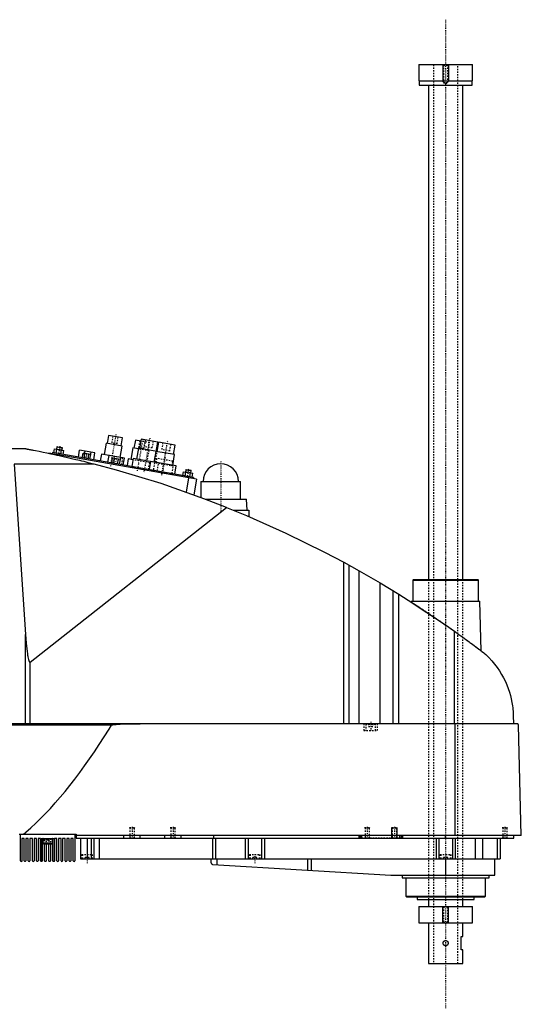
# Model space of a CAD drawing. Extents: x -181 to 706, y -1 to 1086.
# Tile 3 of 3: x 338 to 706, y 364 to 1086. Entities that reach past the tile are written whole.
import ezdxf

# ---------------------------------------------------------------- set-up
doc = ezdxf.new("R2010")
doc.units = 0
doc.linetypes.add('CENTER', pattern=[1.5, 0.45, -0.5, 0.05, -0.5])
doc.linetypes.add('DASHED', pattern=[2, 1, -1])
for name, color, linetype in [('AM_0', 7, 'CONTINUOUS'), ('AM_10', 7, 'CONTINUOUS'), ('AM_3', 7, 'DASHED'), ('AM_7', 7, 'CENTER')]:
    doc.layers.add(name, color=color, linetype=linetype)

msp = doc.modelspace()

# ---------------------------------------------------------------- linework, layer by layer
at = {"layer": 'AM_0', "color": 7, "linetype": 'CONTINUOUS'}
for p, q in [((630.25, 1053.5), (630.25, 1041.5)), ((630.25, 1053.5), (669.75, 1053.5)), ((669.75, 1041.5), (669.75, 1053.5)), ((630.25, 1041.5), (669.75, 1041.5)), ((630.5, 1041.5), (630.5, 1038.5)), ((669.5, 1038.5), (669.5, 1041.5)), ((630.5, 1038.5), (669.5, 1038.5)), ((637.5, 1038.5), (637.5, 675.5)), ((662.5, 675.5), (662.5, 1038.5)), ((402.65, 781.29), (401.61, 775.39)), ((412.99, 779.47), (402.65, 781.29)), ((400.87, 775.52), (399.39, 767.15)), ((412.69, 773.43), (400.87, 775.52)), ((411.95, 773.56), (412.99, 779.47)), ((422.35, 777.82), (421.3, 771.91)), ((426.28, 777.13), (422.35, 777.82)), ((426.55, 778.6), (425.33, 771.71)), ((438.86, 776.43), (426.55, 778.6)), ((437.64, 769.54), (438.86, 776.43)), ((439.35, 776.35), (438.13, 769.45)), ((451.66, 774.18), (439.35, 776.35)), ((450.44, 767.28), (451.66, 774.18)), ((340.94, 771.5), (213.33, 771.5)), ((358.96, 768.18), (358.91, 767.91)), ((467.29, 749.08), (358.96, 768.18)), ((361.6, 768.73), (361.42, 767.75)), ((465, 750.5), (361.6, 768.73)), ((362.56, 768.56), (363.05, 771.32)), ((363.05, 771.32), (369.87, 770.12)), ((364.27, 768.26), (364.75, 771.02)), ((364.85, 772.78), (364.54, 771.06)), ((364.87, 767.14), (364.78, 766.64)), ((365.14, 772.98), (364.85, 772.78)), ((364.85, 772.78), (368.79, 772.08)), ((365.14, 772.98), (368.58, 772.37)), ((366.52, 767.86), (366.35, 766.88)), ((367.68, 767.66), (368.17, 770.42)), ((368.48, 770.36), (368.79, 772.08)), ((368.79, 772.08), (368.58, 772.37)), ((369.39, 767.36), (369.87, 770.12)), ((380.6, 765.38), (381.49, 770.4)), ((392.71, 768.42), (381.49, 770.4)), ((383.37, 764.89), (383.98, 768.34)), ((389.67, 767.34), (383.98, 768.34)), ((384.79, 764.64), (385.4, 768.09)), ((385.14, 768.14), (385.42, 769.71)), ((387.64, 764.14), (388.24, 767.59)), ((389.06, 763.89), (389.95, 768.91)), ((389.06, 763.89), (389.67, 767.34)), ((391.83, 763.4), (392.71, 768.42)), ((397.42, 767.49), (396.56, 762.57)), ((403.13, 766.49), (397.42, 767.49)), ((402.27, 761.56), (403.15, 766.58)), ((414.38, 764.6), (403.15, 766.58)), ((411.23, 765.16), (412.69, 773.43)), ((420.57, 772.04), (419.09, 763.67)), ((424.5, 771.35), (420.57, 772.04)), ((424.59, 771.84), (423.2, 763.96)), ((438.14, 769.45), (424.59, 771.84)), ((437.39, 769.58), (436, 761.7)), ((451.18, 767.15), (437.39, 769.58)), ((449.79, 759.27), (451.18, 767.15)), ((392.03, 760.16), (333.43, 760.16)), ((333.43, 760.16), (341.83, 635.23)), ((405.04, 761.07), (405.65, 764.52)), ((411.33, 763.52), (405.65, 764.52)), ((406.46, 760.82), (407.07, 764.27)), ((406.81, 764.32), (407.08, 765.89)), ((409.3, 760.32), (409.91, 763.77)), ((410.72, 760.07), (411.33, 763.52)), ((410.73, 760.07), (411.61, 765.09)), ((413.49, 759.58), (414.38, 764.6)), ((417.12, 764.02), (416.25, 759.1)), ((420.57, 763.41), (417.12, 764.02)), ((420.74, 764.4), (419.7, 758.49)), ((436.01, 761.71), (420.74, 764.4)), ((433.54, 762.14), (432.5, 756.23)), ((452.25, 758.84), (433.54, 762.14)), ((451.21, 752.93), (452.25, 758.84)), ((457.1, 751.89), (457.59, 754.64)), ((457.59, 754.64), (464.41, 753.44)), ((458.81, 751.59), (459.3, 754.34)), ((459.39, 756.1), (459.08, 754.38)), ((459.68, 756.31), (459.39, 756.1)), ((459.39, 756.1), (463.33, 755.41)), ((459.68, 756.31), (463.12, 755.7)), ((462.22, 750.99), (462.71, 753.74)), ((463.02, 753.69), (463.33, 755.41)), ((463.33, 755.41), (463.12, 755.7)), ((463.93, 750.69), (464.41, 753.44)), ((461.38, 750.12), (459.53, 739.63)), ((460.08, 751.37), (459.9, 750.38)), ((465, 750.5), (464.83, 749.52)), ((467.29, 749.08), (465.26, 737.59)), ((470.5, 747.5), (470.5, 735.67)), ((470.5, 747.5), (499.5, 747.5)), ((499.5, 734.5), (499.5, 747.5)), ((473.65, 734.5), (504, 734.5)), ((504.5, 726.5), (504, 734.5)), ((345.22, 614.75), (489.33, 728.44)), ((494.16, 726.5), (505.65, 726.5)), ((505.65, 726.5), (505.65, 721.73)), ((575.22, 569.6), (575.22, 688.17)), ((575.22, 688.17), (586.56, 681.89)), ((579.22, 569.6), (579.22, 685.98)), ((586.56, 569.6), (586.56, 681.89)), ((586.56, 681.89), (601.96, 672.97)), ((601.96, 569.6), (601.96, 672.97)), ((601.96, 672.97), (615.65, 664.64)), ((626.33, 675.5), (625.83, 675)), ((625.83, 675), (625.83, 659.5)), ((625.83, 675), (674.17, 675)), ((626.33, 675.5), (673.67, 675.5)), ((674.17, 675), (673.67, 675.5)), ((674.17, 659.5), (674.17, 675)), ((611.52, 569.6), (611.52, 667.2)), ((615.65, 569.6), (615.65, 664.64)), ((624.83, 659.5), (624.81, 658.86)), ((624.83, 659.5), (675.17, 659.5)), ((676.04, 623.15), (675.17, 659.5)), ((656.53, 569.6), (656.53, 637.45)), ((341.83, 569.6), (341.83, 635.23)), ((345.22, 569.6), (345.22, 614.75)), ((699.63, 575.62), (699.77, 569.6)), ((702.45, 569.6), (132.05, 569.6)), ((404.88, 568.63), (188.61, 568.63)), ((657.01, 487.5), (657.01, 569.6)), ((705.5, 487.5), (703.45, 568.63)), ((337, 488.5), (379, 488.5)), ((338, 469), (338, 488.5)), ((340.8, 485.3), (339, 485.3)), ((339, 485.3), (339, 468.5)), ((340.8, 469), (340.8, 485.3)), ((343.8, 485.3), (342, 485.3)), ((342, 485.3), (342, 469)), ((343.8, 469), (343.8, 485.3)), ((346.8, 485.3), (345, 485.3)), ((345, 485.3), (345, 469)), ((346.8, 469), (346.8, 485.3)), ((349.8, 485.3), (348, 485.3)), ((348, 485.3), (348, 469)), ((349.8, 469), (349.8, 485.3)), ((352.8, 485.3), (351, 485.3)), ((351, 485.3), (351, 469)), ((352.8, 469), (352.8, 485.3)), ((353.25, 468.5), (353.25, 485.3)), ((353.25, 485.3), (362.75, 485.3)), ((354, 485.3), (354, 469)), ((354.5, 485.2), (354.5, 481.7)), ((354.5, 485.2), (361.5, 485.2)), ((361.5, 481.7), (361.5, 485.2)), ((361.8, 469), (361.8, 485.3)), ((362.75, 485.3), (362.75, 468.57)), ((364.8, 485.3), (363, 485.3)), ((363, 485.3), (363, 469)), ((364.8, 469), (364.8, 485.3)), ((367.8, 485.3), (366, 485.3)), ((366, 485.3), (366, 469)), ((367.8, 469), (367.8, 485.3)), ((370.8, 485.3), (369, 485.3)), ((369, 485.3), (369, 469)), ((370.8, 469), (370.8, 485.3)), ((373.8, 485.3), (372, 485.3)), ((372, 485.3), (372, 469)), ((373.8, 469), (373.8, 485.3)), ((376.8, 485.3), (375, 485.3)), ((375, 485.3), (375, 469)), ((376.8, 469), (376.8, 485.3)), ((378, 488.5), (378, 469)), ((379, 488.5), (379, 485.5)), ((705.5, 487.5), (379, 487.5)), ((379, 485.5), (700, 485.5)), ((382, 485.5), (382, 470.5)), ((387, 485.5), (387, 470.5)), ((390, 485.5), (390, 470.5)), ((392, 485.5), (392, 470.5)), ((395.84, 485.5), (395.84, 470.5)), ((414, 485.5), (414, 487.5)), ((426, 485.5), (426, 487.5)), ((444, 485.5), (444, 487.5)), ((456, 485.5), (456, 487.5)), ((478.85, 485.5), (478.85, 470.5)), ((480, 485.5), (480, 487.5)), ((481.18, 485.5), (481.18, 470.5)), ((503, 485.5), (503, 470.5)), ((505, 485.5), (505, 470.5)), ((515, 485.5), (515, 470.5)), ((517, 485.5), (517, 470.5)), ((586.5, 485.5), (586.5, 487.5)), ((587.5, 485.5), (587.5, 487.5)), ((588.5, 485.5), (588.5, 487.5)), ((616.5, 485.5), (616.5, 487.5)), ((617.5, 485.5), (617.5, 487.5)), ((618.5, 485.5), (618.5, 487.5)), ((643, 485.5), (643, 470.5)), ((645, 485.5), (645, 470.5)), ((650, 485.5), (650, 487.5)), ((655, 485.5), (655, 470.5)), ((657, 485.5), (657, 470.5)), ((671.56, 485.5), (671.56, 470.5)), ((677.09, 485.5), (677.09, 470.5)), ((687.69, 485.5), (687.69, 470.5)), ((690, 485.5), (690, 470.5)), ((700, 485.5), (700, 487.5)), ((354.5, 481.7), (354.9, 481.3)), ((354.5, 481.7), (361.5, 481.7)), ((354.9, 481.3), (361.1, 481.3)), ((355.8, 469), (355.8, 481.3)), ((357, 481.3), (357, 469)), ((358.8, 469), (358.8, 481.3)), ((360, 481.3), (360, 469)), ((361.1, 481.3), (361.5, 481.7)), ((382, 470.5), (690, 470.5)), ((477.8, 470.5), (477.8, 467.74)), ((482.14, 470.5), (482.14, 466.1)), ((548.68, 470.5), (548.68, 462.14)), ((551.33, 470.5), (551.33, 461.99)), ((650, 470.5), (650, 458.5)), ((686, 458.5), (686, 470.5)), ((339, 468.5), (338.5, 468.5)), ((341.5, 468.5), (341.3, 468.5)), ((344.5, 468.5), (344.3, 468.5)), ((347.5, 468.5), (347.3, 468.5)), ((350.5, 468.5), (350.3, 468.5)), ((353.5, 468.5), (353.3, 468.5)), ((356.5, 468.5), (356.3, 468.5)), ((359.5, 468.5), (359.3, 468.5)), ((362.5, 468.5), (362.3, 468.5)), ((365.5, 468.5), (365.3, 468.5)), ((368.5, 468.5), (368.3, 468.5)), ((371.5, 468.5), (371.3, 468.5)), ((374.5, 468.5), (374.3, 468.5)), ((377.5, 468.5), (377.3, 468.5)), ((479.14, 466.27), (609.7, 458.52)), ((610.3, 458.5), (686, 458.5)), ((618, 458.5), (618, 456.5)), ((618, 456.5), (682, 456.5)), ((620.83, 456.5), (620.83, 443)), ((679.17, 443), (679.17, 456.5)), ((682, 456.5), (682, 458.5)), ((620.83, 443), (621.33, 442.5)), ((620.83, 443), (679.17, 443)), ((621.33, 442.5), (678.67, 442.5)), ((629, 442.5), (629, 440.5)), ((671, 440.5), (671, 442.5)), ((678.67, 442.5), (679.17, 443)), ((629, 440.5), (671, 440.5)), ((630.25, 435.5), (630.25, 423.5)), ((630.25, 435.5), (669.75, 435.5)), ((637.5, 440.5), (637.5, 435.5)), ((662.5, 435.5), (662.5, 440.5)), ((669.75, 423.5), (669.75, 435.5)), ((630.25, 423.5), (669.75, 423.5)), ((637.5, 423.5), (637.5, 393.5)), ((662.5, 413.5), (662.5, 423.5)), ((661.5, 403.5), (661.5, 413.5)), ((661.5, 413.5), (662.5, 413.5)), ((662.5, 403.5), (661.5, 403.5)), ((662.5, 393.5), (662.5, 403.5)), ((637.5, 393.5), (662.5, 393.5))]:
    msp.add_line(p, q, dxfattribs=at)
for points in [[(392.03, 760.16, 0), (390.59, 760.53, 0), (387.67, 761.27, 0), (384.69, 762.01, 0), (383.19, 762.37, 0), (381.68, 762.74, 0), (378.64, 763.47, 0), (375.58, 764.19, 0), (372.52, 764.91, 0), (369.46, 765.6, 0), (366.41, 766.28, 0), (364.9, 766.62, 0), (363.39, 766.95, 0), (360.41, 767.59, 0), (357.47, 768.21, 0), (354.59, 768.81, 0), (351.78, 769.39, 0), (349.05, 769.93, 0), (347.64, 770.21, 0), (347.41, 770.26, 0), (346.93, 770.35, 0), (346.46, 770.44, 0), (346.22, 770.49, 0), (345.99, 770.53, 0), (345.52, 770.63, 0), (345.06, 770.71, 0), (344.6, 770.8, 0), (344.16, 770.89, 0), (343.73, 770.97, 0), (343.52, 771.01, 0), (343.31, 771.05, 0), (342.91, 771.13, 0), (342.53, 771.2, 0), (342.32, 771.24, 0), (342.26, 771.25, 0), (342.2, 771.26, 0), (342.17, 771.27, 0), (342.14, 771.27, 0), (342.08, 771.28, 0), (342.03, 771.29, 0), (341.97, 771.31, 0), (341.91, 771.32, 0), (341.86, 771.33, 0), (341.83, 771.33, 0), (341.8, 771.34, 0), (341.74, 771.35, 0), (341.69, 771.36, 0), (341.64, 771.37, 0), (341.58, 771.38, 0), (341.53, 771.39, 0), (341.51, 771.39, 0), (341.48, 771.4, 0), (341.44, 771.41, 0), (341.39, 771.41, 0), (341.37, 771.42, 0), (341.35, 771.42, 0), (341.3, 771.43, 0), (341.26, 771.44, 0), (341.24, 771.44, 0), (341.22, 771.45, 0), (341.19, 771.45, 0), (341.15, 771.46, 0), (341.12, 771.47, 0), (341.09, 771.47, 0), (341.06, 771.48, 0), (341.05, 771.48, 0), (341.04, 771.48, 0), (341.02, 771.48, 0), (341, 771.49, 0), (340.98, 771.49, 0), (340.96, 771.49, 0), (340.95, 771.5, 0), (340.95, 771.5, 0), (340.94, 771.5, 0), (340.94, 771.5, 0), (340.94, 771.5, 0), (340.94, 771.5, 0)], [(489.33, 728.44, 0), (473.4, 734.59, 0), (441.19, 745.86, 0), (408.52, 755.74, 0), (392.03, 760.16, 0)], [(489.33, 728.44, 0), (503.96, 722.45, 0), (532.87, 709.58, 0), (561.24, 695.59, 0), (575.22, 688.17, 0)], [(615.65, 664.64, 0), (622.58, 660.29, 0), (636.3, 651.36, 0), (649.84, 642.16, 0), (656.53, 637.45, 0)], [(656.53, 637.45, 0), (657.18, 637, 0), (658.46, 636.08, 0), (659.75, 635.16, 0), (660.38, 634.7, 0), (661.02, 634.24, 0), (662.29, 633.33, 0), (663.54, 632.42, 0), (664.79, 631.51, 0), (666.03, 630.6, 0), (667.25, 629.7, 0), (667.86, 629.26, 0), (668.47, 628.81, 0), (669.67, 627.92, 0), (670.86, 627.04, 0), (672.03, 626.16, 0), (673.19, 625.3, 0), (674.33, 624.44, 0), (674.89, 624.01, 0), (675.45, 623.59, 0), (676.56, 622.75, 0), (677.65, 621.93, 0), (678.19, 621.52, 0)], [(341.83, 635.23, 0), (342.32, 628.77, 0), (342.95, 622.66, 0), (343.13, 621.22, 0), (343.32, 619.92, 0), (343.42, 619.32, 0), (343.52, 618.75, 0), (343.71, 617.73, 0), (343.91, 616.86, 0), (344.11, 616.13, 0), (344.22, 615.77, 0), (344.26, 615.67, 0), (344.29, 615.59, 0), (344.31, 615.54, 0), (344.32, 615.5, 0), (344.36, 615.42, 0), (344.39, 615.34, 0), (344.42, 615.27, 0), (344.46, 615.2, 0), (344.49, 615.14, 0), (344.51, 615.11, 0), (344.52, 615.08, 0), (344.56, 615.02, 0), (344.59, 614.97, 0), (344.61, 614.94, 0), (344.63, 614.92, 0), (344.66, 614.88, 0), (344.69, 614.84, 0), (344.71, 614.82, 0), (344.73, 614.8, 0), (344.76, 614.77, 0), (344.78, 614.75, 0), (344.79, 614.75, 0), (344.79, 614.74, 0), (344.79, 614.74, 0), (344.8, 614.74, 0), (344.8, 614.74, 0), (344.81, 614.73, 0), (344.81, 614.73, 0), (344.82, 614.72, 0), (344.83, 614.72, 0), (344.83, 614.72, 0), (344.83, 614.72, 0), (344.84, 614.71, 0), (344.84, 614.71, 0), (344.85, 614.71, 0), (344.85, 614.7, 0), (344.86, 614.7, 0), (344.86, 614.7, 0), (344.87, 614.7, 0), (344.87, 614.7, 0), (344.88, 614.69, 0), (344.88, 614.69, 0), (344.89, 614.69, 0), (344.89, 614.69, 0), (344.9, 614.69, 0), (344.9, 614.68, 0), (344.9, 614.68, 0), (344.91, 614.68, 0), (344.91, 614.68, 0), (344.92, 614.68, 0), (344.92, 614.68, 0), (344.93, 614.68, 0), (344.93, 614.68, 0), (344.93, 614.67, 0), (344.94, 614.67, 0), (344.94, 614.67, 0), (344.95, 614.67, 0), (344.96, 614.67, 0), (344.96, 614.67, 0), (344.96, 614.67, 0), (344.97, 614.67, 0), (344.97, 614.67, 0), (344.98, 614.67, 0), (344.98, 614.67, 0), (344.99, 614.67, 0), (344.99, 614.67, 0), (345, 614.67, 0), (345, 614.67, 0), (345.01, 614.67, 0), (345.01, 614.67, 0), (345.02, 614.67, 0), (345.02, 614.67, 0), (345.03, 614.67, 0), (345.03, 614.67, 0), (345.03, 614.67, 0), (345.04, 614.67, 0), (345.05, 614.67, 0), (345.05, 614.67, 0), (345.06, 614.67, 0), (345.06, 614.67, 0), (345.07, 614.67, 0), (345.07, 614.67, 0), (345.07, 614.68, 0), (345.08, 614.68, 0), (345.08, 614.68, 0), (345.09, 614.68, 0), (345.1, 614.68, 0), (345.1, 614.68, 0), (345.1, 614.68, 0), (345.11, 614.69, 0), (345.11, 614.69, 0), (345.12, 614.69, 0), (345.12, 614.69, 0), (345.12, 614.69, 0), (345.13, 614.7, 0), (345.13, 614.7, 0), (345.14, 614.7, 0), (345.14, 614.7, 0), (345.15, 614.71, 0), (345.15, 614.71, 0), (345.16, 614.71, 0), (345.16, 614.71, 0), (345.17, 614.72, 0), (345.17, 614.72, 0), (345.17, 614.72, 0), (345.18, 614.73, 0), (345.19, 614.73, 0), (345.19, 614.73, 0), (345.2, 614.74, 0), (345.2, 614.74, 0), (345.2, 614.74, 0), (345.21, 614.75, 0), (345.21, 614.75, 0), (345.22, 614.75, 0)], [(678.19, 621.52, 0), (679.41, 620.42, 0), (681.74, 618.15, 0), (683.91, 615.81, 0), (684.94, 614.61, 0), (685.93, 613.4, 0), (687.8, 610.92, 0), (689.52, 608.41, 0), (691.09, 605.85, 0), (692.52, 603.27, 0), (693.8, 600.67, 0), (694.38, 599.37, 0), (694.93, 598.07, 0), (695.93, 595.48, 0), (696.8, 592.89, 0), (697.54, 590.32, 0), (698.16, 587.76, 0), (698.67, 585.21, 0), (698.88, 583.94, 0), (699.07, 582.67, 0), (699.26, 581.15, 0), (699.31, 580.72, 0), (699.35, 580.27, 0), (699.37, 580.05, 0), (699.39, 579.83, 0), (699.43, 579.37, 0), (699.47, 578.91, 0), (699.5, 578.44, 0), (699.53, 577.96, 0), (699.56, 577.47, 0), (699.58, 577.22, 0), (699.59, 576.97, 0), (699.61, 576.44, 0), (699.63, 575.9, 0), (699.63, 575.62, 0)], [(340.31, 488.5, 0), (342.11, 490.02, 0), (345.69, 493.19, 0), (349.28, 496.52, 0), (351.08, 498.24, 0), (352.87, 500.01, 0), (356.46, 503.66, 0), (360.05, 507.47, 0), (363.63, 511.44, 0), (367.22, 515.57, 0), (370.81, 519.86, 0), (372.6, 522.07, 0), (374.39, 524.31, 0), (377.98, 528.92, 0), (381.57, 533.7, 0), (385.15, 538.63, 0), (388.74, 543.72, 0), (392.33, 548.98, 0), (394.12, 551.66, 0), (395.91, 554.39, 0), (399.5, 559.96, 0), (403.09, 565.7, 0), (404.88, 568.63, 0)], [(404.88, 568.63, 0), (404.88, 568.63, 0), (404.88, 568.63, 0), (404.88, 568.63, 0), (404.88, 568.63, 0), (404.88, 568.63, 0), (404.88, 568.63, 0), (404.88, 568.63, 0), (404.88, 568.63, 0), (404.89, 568.64, 0), (404.89, 568.64, 0), (404.89, 568.64, 0), (404.89, 568.65, 0), (404.9, 568.65, 0), (404.9, 568.65, 0), (404.9, 568.66, 0), (404.91, 568.66, 0), (404.91, 568.66, 0), (404.91, 568.66, 0), (404.92, 568.66, 0), (404.92, 568.67, 0), (404.93, 568.67, 0), (404.93, 568.67, 0), (404.94, 568.68, 0), (404.94, 568.68, 0), (404.94, 568.68, 0), (404.94, 568.68, 0), (404.95, 568.68, 0), (404.95, 568.69, 0), (404.97, 568.69, 0), (405, 568.71, 0), (405.03, 568.72, 0), (405.06, 568.73, 0), (405.09, 568.74, 0), (405.12, 568.75, 0), (405.13, 568.75, 0), (405.15, 568.76, 0), (405.18, 568.76, 0), (405.21, 568.77, 0), (405.31, 568.8, 0), (405.41, 568.82, 0), (405.5, 568.83, 0), (405.7, 568.87, 0), (405.89, 568.9, 0), (406.58, 568.98, 0), (407.7, 569.09, 0), (408.26, 569.13, 0), (408.82, 569.17, 0), (409.97, 569.24, 0), (411.14, 569.3, 0), (415.33, 569.45, 0), (422.51, 569.59, 0), (425.92, 569.6, 0)], [(703.45, 568.63, 0), (703.45, 568.63, 0), (703.45, 568.63, 0), (703.45, 568.64, 0), (703.45, 568.64, 0), (703.45, 568.64, 0), (703.45, 568.65, 0), (703.45, 568.65, 0), (703.45, 568.66, 0), (703.45, 568.67, 0), (703.45, 568.67, 0), (703.45, 568.67, 0), (703.45, 568.68, 0), (703.45, 568.68, 0), (703.45, 568.69, 0), (703.45, 568.69, 0), (703.45, 568.7, 0), (703.44, 568.7, 0), (703.44, 568.71, 0), (703.44, 568.71, 0), (703.44, 568.71, 0), (703.44, 568.72, 0), (703.44, 568.72, 0), (703.44, 568.72, 0), (703.44, 568.73, 0), (703.44, 568.73, 0), (703.44, 568.74, 0), (703.44, 568.74, 0), (703.44, 568.74, 0), (703.44, 568.75, 0), (703.44, 568.75, 0), (703.44, 568.76, 0), (703.44, 568.76, 0), (703.44, 568.77, 0), (703.44, 568.77, 0), (703.43, 568.77, 0), (703.43, 568.78, 0), (703.43, 568.79, 0), (703.43, 568.82, 0), (703.42, 568.84, 0), (703.41, 568.87, 0), (703.41, 568.88, 0), (703.41, 568.89, 0), (703.4, 568.91, 0), (703.39, 568.93, 0), (703.39, 568.95, 0), (703.38, 568.97, 0), (703.37, 568.99, 0), (703.37, 569, 0), (703.36, 569.01, 0), (703.35, 569.03, 0), (703.35, 569.04, 0), (703.34, 569.05, 0), (703.34, 569.06, 0), (703.33, 569.08, 0), (703.32, 569.09, 0), (703.32, 569.1, 0), (703.31, 569.11, 0), (703.3, 569.12, 0), (703.3, 569.13, 0), (703.27, 569.18, 0), (703.21, 569.24, 0), (703.16, 569.3, 0), (703.1, 569.36, 0), (703.05, 569.4, 0), (703.02, 569.42, 0), (702.99, 569.44, 0), (702.93, 569.48, 0), (702.86, 569.51, 0), (702.8, 569.54, 0), (702.74, 569.56, 0), (702.67, 569.57, 0), (702.64, 569.58, 0), (702.61, 569.59, 0), (702.54, 569.6, 0), (702.48, 569.6, 0), (702.45, 569.6, 0)], [(353.3, 468.5, 0), (353.28, 468.5, 0), (353.26, 468.5, 0), (353.25, 468.5, 0), (353.25, 468.5, 0)], [(354, 469, 0), (354, 468.99, 0), (354, 468.98, 0), (354, 468.97, 0), (354, 468.96, 0), (354, 468.96, 0), (354, 468.95, 0), (354, 468.93, 0), (353.99, 468.92, 0), (353.99, 468.91, 0), (353.99, 468.9, 0), (353.99, 468.89, 0), (353.99, 468.89, 0), (353.98, 468.88, 0), (353.98, 468.86, 0), (353.98, 468.85, 0), (353.97, 468.84, 0), (353.97, 468.83, 0), (353.97, 468.83, 0), (353.97, 468.82, 0), (353.96, 468.81, 0), (353.96, 468.8, 0), (353.96, 468.8, 0), (353.95, 468.79, 0), (353.95, 468.78, 0), (353.95, 468.77, 0), (353.94, 468.77, 0), (353.94, 468.76, 0), (353.94, 468.76, 0), (353.93, 468.75, 0), (353.93, 468.74, 0), (353.92, 468.73, 0), (353.92, 468.72, 0), (353.91, 468.72, 0), (353.91, 468.72, 0), (353.91, 468.71, 0), (353.9, 468.7, 0), (353.9, 468.69, 0), (353.89, 468.69, 0), (353.88, 468.68, 0), (353.88, 468.68, 0), (353.88, 468.67, 0), (353.87, 468.67, 0), (353.87, 468.66, 0), (353.86, 468.66, 0), (353.86, 468.65, 0), (353.85, 468.64, 0), (353.85, 468.64, 0), (353.84, 468.64, 0), (353.84, 468.63, 0), (353.83, 468.63, 0), (353.81, 468.61, 0), (353.78, 468.59, 0), (353.76, 468.58, 0), (353.75, 468.57, 0), (353.71, 468.55, 0), (353.68, 468.53, 0), (353.65, 468.52, 0), (353.62, 468.51, 0), (353.59, 468.51, 0), (353.58, 468.51, 0), (353.56, 468.5, 0), (353.54, 468.5, 0), (353.51, 468.5, 0), (353.5, 468.5, 0)], [(356.3, 468.5, 0), (356.3, 468.5, 0), (356.29, 468.5, 0), (356.28, 468.5, 0), (356.28, 468.5, 0), (356.28, 468.5, 0), (356.27, 468.5, 0), (356.26, 468.5, 0), (356.26, 468.5, 0), (356.25, 468.5, 0), (356.24, 468.5, 0), (356.24, 468.5, 0), (356.23, 468.5, 0), (356.23, 468.51, 0), (356.22, 468.51, 0), (356.21, 468.51, 0), (356.21, 468.51, 0), (356.2, 468.51, 0), (356.2, 468.51, 0), (356.19, 468.51, 0), (356.19, 468.51, 0), (356.18, 468.51, 0), (356.17, 468.52, 0), (356.17, 468.52, 0), (356.16, 468.52, 0), (356.16, 468.52, 0), (356.15, 468.52, 0), (356.15, 468.52, 0), (356.14, 468.53, 0), (356.14, 468.53, 0), (356.13, 468.53, 0), (356.12, 468.53, 0), (356.12, 468.53, 0), (356.11, 468.54, 0), (356.11, 468.54, 0), (356.1, 468.54, 0), (356.1, 468.54, 0), (356.09, 468.55, 0), (356.08, 468.55, 0), (356.08, 468.55, 0), (356.07, 468.55, 0), (356.07, 468.56, 0), (356.06, 468.56, 0), (356.06, 468.56, 0), (356.05, 468.57, 0), (356.05, 468.57, 0), (356.04, 468.57, 0), (356.04, 468.58, 0), (356.03, 468.58, 0), (356.03, 468.58, 0), (356.02, 468.59, 0), (356.02, 468.59, 0), (356.01, 468.59, 0), (356, 468.6, 0), (356, 468.6, 0), (356, 468.6, 0), (355.99, 468.61, 0), (355.99, 468.61, 0), (355.98, 468.61, 0), (355.98, 468.62, 0), (355.97, 468.62, 0), (355.97, 468.63, 0), (355.97, 468.63, 0), (355.96, 468.63, 0), (355.95, 468.64, 0), (355.95, 468.64, 0), (355.95, 468.64, 0), (355.94, 468.65, 0), (355.94, 468.65, 0), (355.94, 468.66, 0), (355.94, 468.66, 0), (355.93, 468.66, 0), (355.93, 468.67, 0), (355.92, 468.67, 0), (355.92, 468.68, 0), (355.91, 468.68, 0), (355.91, 468.69, 0), (355.91, 468.69, 0), (355.9, 468.7, 0), (355.9, 468.7, 0), (355.89, 468.71, 0), (355.89, 468.71, 0), (355.89, 468.72, 0), (355.88, 468.72, 0), (355.88, 468.73, 0), (355.88, 468.73, 0), (355.87, 468.74, 0), (355.87, 468.74, 0), (355.87, 468.75, 0), (355.86, 468.76, 0), (355.86, 468.76, 0), (355.86, 468.76, 0), (355.86, 468.77, 0), (355.85, 468.78, 0), (355.85, 468.78, 0), (355.85, 468.79, 0), (355.84, 468.8, 0), (355.84, 468.8, 0), (355.84, 468.81, 0), (355.84, 468.81, 0), (355.83, 468.82, 0), (355.83, 468.83, 0), (355.83, 468.83, 0), (355.83, 468.84, 0), (355.82, 468.84, 0), (355.82, 468.85, 0), (355.82, 468.86, 0), (355.82, 468.86, 0), (355.82, 468.87, 0), (355.82, 468.87, 0), (355.82, 468.88, 0), (355.81, 468.88, 0), (355.81, 468.89, 0), (355.81, 468.89, 0), (355.81, 468.9, 0), (355.81, 468.91, 0), (355.81, 468.91, 0), (355.81, 468.92, 0), (355.8, 468.93, 0), (355.8, 468.93, 0), (355.8, 468.94, 0), (355.8, 468.94, 0), (355.8, 468.95, 0), (355.8, 468.96, 0), (355.8, 468.97, 0), (355.8, 468.97, 0), (355.8, 468.98, 0), (355.8, 468.98, 0), (355.8, 468.99, 0), (355.8, 469, 0), (355.8, 469, 0)], [(357, 469, 0), (357, 469, 0), (357, 468.99, 0), (357, 468.98, 0), (357, 468.98, 0), (357, 468.97, 0), (357, 468.97, 0), (357, 468.96, 0), (357, 468.95, 0), (357, 468.95, 0), (357, 468.94, 0), (357, 468.93, 0), (357, 468.93, 0), (356.99, 468.92, 0), (356.99, 468.92, 0), (356.99, 468.91, 0), (356.99, 468.9, 0), (356.99, 468.89, 0), (356.99, 468.89, 0), (356.99, 468.89, 0), (356.99, 468.88, 0), (356.98, 468.87, 0), (356.98, 468.87, 0), (356.98, 468.87, 0), (356.98, 468.86, 0), (356.98, 468.85, 0), (356.98, 468.85, 0), (356.98, 468.84, 0), (356.97, 468.84, 0), (356.97, 468.83, 0), (356.97, 468.82, 0), (356.96, 468.82, 0), (356.96, 468.81, 0), (356.96, 468.81, 0), (356.96, 468.8, 0), (356.96, 468.8, 0), (356.95, 468.79, 0), (356.95, 468.78, 0), (356.95, 468.77, 0), (356.94, 468.77, 0), (356.94, 468.76, 0), (356.94, 468.76, 0), (356.94, 468.75, 0), (356.93, 468.75, 0), (356.93, 468.74, 0), (356.92, 468.74, 0), (356.92, 468.73, 0), (356.92, 468.73, 0), (356.92, 468.72, 0), (356.91, 468.72, 0), (356.91, 468.71, 0), (356.9, 468.71, 0), (356.9, 468.7, 0), (356.89, 468.69, 0), (356.89, 468.69, 0), (356.89, 468.69, 0), (356.89, 468.68, 0), (356.88, 468.68, 0), (356.88, 468.67, 0), (356.87, 468.67, 0), (356.87, 468.66, 0), (356.86, 468.66, 0), (356.86, 468.66, 0), (356.86, 468.65, 0), (356.85, 468.65, 0), (356.85, 468.64, 0), (356.85, 468.64, 0), (356.84, 468.64, 0), (356.84, 468.63, 0), (356.83, 468.63, 0), (356.83, 468.63, 0), (356.83, 468.62, 0), (356.82, 468.62, 0), (356.82, 468.61, 0), (356.81, 468.61, 0), (356.8, 468.6, 0), (356.8, 468.6, 0), (356.8, 468.6, 0), (356.79, 468.59, 0), (356.79, 468.59, 0), (356.78, 468.59, 0), (356.77, 468.58, 0), (356.77, 468.58, 0), (356.77, 468.58, 0), (356.76, 468.57, 0), (356.76, 468.57, 0), (356.75, 468.57, 0), (356.74, 468.56, 0), (356.74, 468.56, 0), (356.73, 468.56, 0), (356.73, 468.55, 0), (356.72, 468.55, 0), (356.72, 468.55, 0), (356.71, 468.55, 0), (356.7, 468.54, 0), (356.7, 468.54, 0), (356.69, 468.54, 0), (356.69, 468.54, 0), (356.68, 468.53, 0), (356.68, 468.53, 0), (356.67, 468.53, 0), (356.66, 468.53, 0), (356.66, 468.53, 0), (356.65, 468.52, 0), (356.65, 468.52, 0), (356.64, 468.52, 0), (356.64, 468.52, 0), (356.63, 468.52, 0), (356.63, 468.52, 0), (356.62, 468.51, 0), (356.61, 468.51, 0), (356.61, 468.51, 0), (356.6, 468.51, 0), (356.6, 468.51, 0), (356.59, 468.51, 0), (356.59, 468.51, 0), (356.58, 468.51, 0), (356.57, 468.51, 0), (356.57, 468.5, 0), (356.56, 468.5, 0), (356.56, 468.5, 0), (356.55, 468.5, 0), (356.54, 468.5, 0), (356.54, 468.5, 0), (356.53, 468.5, 0), (356.52, 468.5, 0), (356.52, 468.5, 0), (356.52, 468.5, 0), (356.51, 468.5, 0), (356.5, 468.5, 0), (356.5, 468.5, 0)], [(359.3, 468.5, 0), (359.3, 468.5, 0), (359.29, 468.5, 0), (359.28, 468.5, 0), (359.28, 468.5, 0), (359.28, 468.5, 0), (359.27, 468.5, 0), (359.26, 468.5, 0), (359.26, 468.5, 0), (359.25, 468.5, 0), (359.24, 468.5, 0), (359.24, 468.5, 0), (359.23, 468.5, 0), (359.23, 468.51, 0), (359.22, 468.51, 0), (359.21, 468.51, 0), (359.21, 468.51, 0), (359.2, 468.51, 0), (359.2, 468.51, 0), (359.19, 468.51, 0), (359.18, 468.51, 0), (359.18, 468.52, 0), (359.17, 468.52, 0), (359.17, 468.52, 0), (359.16, 468.52, 0), (359.16, 468.52, 0), (359.15, 468.52, 0), (359.15, 468.52, 0), (359.14, 468.53, 0), (359.14, 468.53, 0), (359.13, 468.53, 0), (359.12, 468.53, 0), (359.12, 468.54, 0), (359.11, 468.54, 0), (359.11, 468.54, 0), (359.1, 468.54, 0), (359.09, 468.54, 0), (359.09, 468.55, 0), (359.08, 468.55, 0), (359.08, 468.55, 0), (359.07, 468.56, 0), (359.07, 468.56, 0), (359.06, 468.56, 0), (359.06, 468.56, 0), (359.05, 468.57, 0), (359.04, 468.57, 0), (359.04, 468.57, 0), (359.03, 468.58, 0), (359.03, 468.58, 0), (359.02, 468.58, 0), (359.02, 468.59, 0), (359.01, 468.59, 0), (359.01, 468.6, 0), (359, 468.6, 0), (359, 468.6, 0), (358.99, 468.6, 0), (358.99, 468.61, 0), (358.98, 468.61, 0), (358.98, 468.62, 0), (358.97, 468.62, 0), (358.97, 468.63, 0), (358.96, 468.63, 0), (358.96, 468.63, 0), (358.96, 468.64, 0), (358.95, 468.64, 0), (358.95, 468.64, 0), (358.95, 468.65, 0), (358.94, 468.65, 0), (358.94, 468.66, 0), (358.93, 468.66, 0), (358.93, 468.66, 0), (358.93, 468.67, 0), (358.92, 468.67, 0), (358.92, 468.68, 0), (358.91, 468.68, 0), (358.91, 468.69, 0), (358.91, 468.69, 0), (358.9, 468.69, 0), (358.9, 468.7, 0), (358.9, 468.71, 0), (358.89, 468.71, 0), (358.89, 468.72, 0), (358.88, 468.72, 0), (358.88, 468.73, 0), (358.88, 468.73, 0), (358.87, 468.74, 0), (358.87, 468.74, 0), (358.87, 468.75, 0), (358.86, 468.76, 0), (358.86, 468.76, 0), (358.86, 468.77, 0), (358.86, 468.77, 0), (358.85, 468.78, 0), (358.85, 468.78, 0), (358.85, 468.79, 0), (358.84, 468.8, 0), (358.84, 468.8, 0), (358.84, 468.81, 0), (358.84, 468.81, 0), (358.83, 468.82, 0), (358.83, 468.82, 0), (358.83, 468.83, 0), (358.83, 468.84, 0), (358.82, 468.84, 0), (358.82, 468.85, 0), (358.82, 468.85, 0), (358.82, 468.86, 0), (358.82, 468.87, 0), (358.82, 468.87, 0), (358.82, 468.87, 0), (358.81, 468.88, 0), (358.81, 468.89, 0), (358.81, 468.89, 0), (358.81, 468.9, 0), (358.81, 468.9, 0), (358.81, 468.91, 0), (358.81, 468.92, 0), (358.81, 468.92, 0), (358.8, 468.93, 0), (358.8, 468.94, 0), (358.8, 468.94, 0), (358.8, 468.95, 0), (358.8, 468.95, 0), (358.8, 468.96, 0), (358.8, 468.97, 0), (358.8, 468.98, 0), (358.8, 468.98, 0), (358.8, 468.98, 0), (358.8, 468.99, 0), (358.8, 469, 0), (358.8, 469, 0)], [(360, 469, 0), (360, 469, 0), (360, 468.99, 0), (360, 468.98, 0), (360, 468.98, 0), (360, 468.97, 0), (360, 468.97, 0), (360, 468.96, 0), (360, 468.95, 0), (360, 468.95, 0), (360, 468.94, 0), (360, 468.93, 0), (360, 468.93, 0), (359.99, 468.92, 0), (359.99, 468.92, 0), (359.99, 468.91, 0), (359.99, 468.9, 0), (359.99, 468.89, 0), (359.99, 468.89, 0), (359.99, 468.89, 0), (359.99, 468.88, 0), (359.98, 468.87, 0), (359.98, 468.87, 0), (359.98, 468.86, 0), (359.98, 468.86, 0), (359.98, 468.85, 0), (359.98, 468.85, 0), (359.97, 468.84, 0), (359.97, 468.84, 0), (359.97, 468.83, 0), (359.97, 468.82, 0), (359.96, 468.81, 0), (359.96, 468.81, 0), (359.96, 468.8, 0), (359.96, 468.8, 0), (359.96, 468.79, 0), (359.95, 468.79, 0), (359.95, 468.78, 0), (359.95, 468.77, 0), (359.94, 468.77, 0), (359.94, 468.76, 0), (359.94, 468.76, 0), (359.93, 468.75, 0), (359.93, 468.75, 0), (359.93, 468.74, 0), (359.92, 468.73, 0), (359.92, 468.73, 0), (359.92, 468.72, 0), (359.92, 468.72, 0), (359.91, 468.72, 0), (359.91, 468.71, 0), (359.9, 468.7, 0), (359.9, 468.7, 0), (359.89, 468.69, 0), (359.89, 468.69, 0), (359.89, 468.69, 0), (359.88, 468.68, 0), (359.88, 468.68, 0), (359.88, 468.67, 0), (359.87, 468.66, 0), (359.87, 468.66, 0), (359.86, 468.66, 0), (359.86, 468.65, 0), (359.86, 468.65, 0), (359.85, 468.64, 0), (359.85, 468.64, 0), (359.85, 468.64, 0), (359.84, 468.63, 0), (359.84, 468.63, 0), (359.83, 468.63, 0), (359.83, 468.63, 0), (359.83, 468.62, 0), (359.82, 468.62, 0), (359.81, 468.61, 0), (359.81, 468.61, 0), (359.8, 468.6, 0), (359.8, 468.6, 0), (359.8, 468.6, 0), (359.79, 468.59, 0), (359.79, 468.59, 0), (359.78, 468.59, 0), (359.77, 468.58, 0), (359.77, 468.58, 0), (359.77, 468.58, 0), (359.76, 468.57, 0), (359.76, 468.57, 0), (359.75, 468.57, 0), (359.74, 468.56, 0), (359.74, 468.56, 0), (359.73, 468.56, 0), (359.73, 468.55, 0), (359.72, 468.55, 0), (359.72, 468.55, 0), (359.71, 468.55, 0), (359.7, 468.54, 0), (359.7, 468.54, 0), (359.69, 468.54, 0), (359.69, 468.54, 0), (359.68, 468.54, 0), (359.68, 468.53, 0), (359.67, 468.53, 0), (359.66, 468.53, 0), (359.66, 468.53, 0), (359.65, 468.52, 0), (359.65, 468.52, 0), (359.64, 468.52, 0), (359.64, 468.52, 0), (359.63, 468.52, 0), (359.63, 468.52, 0), (359.62, 468.52, 0), (359.62, 468.51, 0), (359.61, 468.51, 0), (359.6, 468.51, 0), (359.6, 468.51, 0), (359.59, 468.51, 0), (359.59, 468.51, 0), (359.58, 468.51, 0), (359.57, 468.51, 0), (359.57, 468.5, 0), (359.56, 468.5, 0), (359.56, 468.5, 0), (359.55, 468.5, 0), (359.55, 468.5, 0), (359.54, 468.5, 0), (359.53, 468.5, 0), (359.52, 468.5, 0), (359.52, 468.5, 0), (359.52, 468.5, 0), (359.51, 468.5, 0), (359.5, 468.5, 0), (359.5, 468.5, 0)], [(362.3, 468.5, 0), (362.29, 468.5, 0), (362.26, 468.5, 0), (362.23, 468.51, 0), (362.21, 468.51, 0), (362.19, 468.51, 0), (362.16, 468.52, 0), (362.13, 468.53, 0), (362.1, 468.54, 0), (362.06, 468.56, 0), (362.03, 468.58, 0), (362.01, 468.59, 0), (362.01, 468.59, 0), (362.01, 468.6, 0), (362, 468.6, 0), (362, 468.6, 0), (361.99, 468.6, 0), (361.99, 468.61, 0), (361.98, 468.61, 0), (361.98, 468.62, 0), (361.97, 468.62, 0), (361.97, 468.63, 0), (361.96, 468.63, 0), (361.96, 468.63, 0), (361.95, 468.64, 0), (361.95, 468.64, 0), (361.94, 468.65, 0), (361.94, 468.65, 0), (361.93, 468.66, 0), (361.93, 468.66, 0), (361.93, 468.67, 0), (361.92, 468.67, 0), (361.92, 468.68, 0), (361.91, 468.68, 0), (361.91, 468.69, 0), (361.9, 468.7, 0), (361.9, 468.7, 0), (361.9, 468.7, 0), (361.89, 468.71, 0), (361.89, 468.72, 0), (361.88, 468.72, 0), (361.88, 468.73, 0), (361.87, 468.74, 0), (361.87, 468.74, 0), (361.87, 468.75, 0), (361.86, 468.75, 0), (361.86, 468.76, 0), (361.86, 468.77, 0), (361.85, 468.78, 0), (361.85, 468.79, 0), (361.85, 468.79, 0), (361.84, 468.8, 0), (361.84, 468.8, 0), (361.84, 468.81, 0), (361.83, 468.82, 0), (361.83, 468.82, 0), (361.83, 468.83, 0), (361.83, 468.84, 0), (361.82, 468.85, 0), (361.82, 468.85, 0), (361.82, 468.86, 0), (361.82, 468.87, 0), (361.81, 468.88, 0), (361.81, 468.89, 0), (361.81, 468.9, 0), (361.81, 468.91, 0), (361.81, 468.91, 0), (361.81, 468.92, 0), (361.8, 468.93, 0), (361.8, 468.94, 0), (361.8, 468.95, 0), (361.8, 468.96, 0), (361.8, 468.97, 0), (361.8, 468.97, 0), (361.8, 468.98, 0), (361.8, 468.99, 0), (361.8, 469, 0)], [(362.75, 468.57, 0), (362.75, 468.57, 0), (362.75, 468.57, 0), (362.75, 468.56, 0), (362.74, 468.56, 0), (362.74, 468.56, 0), (362.74, 468.56, 0), (362.73, 468.55, 0), (362.72, 468.55, 0), (362.71, 468.55, 0), (362.7, 468.54, 0), (362.69, 468.54, 0), (362.68, 468.53, 0), (362.67, 468.53, 0), (362.65, 468.52, 0), (362.63, 468.52, 0), (362.61, 468.51, 0), (362.59, 468.51, 0), (362.58, 468.51, 0), (362.56, 468.5, 0), (362.54, 468.5, 0), (362.51, 468.5, 0), (362.5, 468.5, 0)], [(477.8, 467.74, 0), (477.8, 467.74, 0), (477.8, 467.73, 0), (477.8, 467.73, 0), (477.8, 467.73, 0), (477.8, 467.73, 0), (477.8, 467.72, 0), (477.8, 467.72, 0), (477.81, 467.71, 0), (477.81, 467.7, 0), (477.81, 467.69, 0), (477.81, 467.69, 0), (477.81, 467.68, 0), (477.82, 467.67, 0), (477.82, 467.66, 0), (477.82, 467.65, 0), (477.83, 467.64, 0), (477.83, 467.62, 0), (477.83, 467.62, 0), (477.83, 467.61, 0), (477.84, 467.6, 0), (477.84, 467.58, 0), (477.84, 467.58, 0), (477.86, 467.53, 0), (477.89, 467.44, 0), (477.93, 467.34, 0), (477.98, 467.24, 0), (478.04, 467.14, 0), (478.11, 467.04, 0), (478.14, 466.99, 0), (478.18, 466.94, 0), (478.26, 466.84, 0), (478.35, 466.75, 0), (478.45, 466.66, 0), (478.56, 466.57, 0), (478.67, 466.49, 0), (478.73, 466.46, 0), (478.8, 466.42, 0), (478.93, 466.36, 0), (479.07, 466.3, 0), (479.14, 466.27, 0)], [(651.82, 408.5, 0), (651.82, 408.45, 0), (651.81, 408.34, 0), (651.8, 408.23, 0), (651.79, 408.18, 0), (651.78, 408.12, 0), (651.76, 408.01, 0), (651.73, 407.9, 0), (651.69, 407.8, 0), (651.65, 407.69, 0), (651.61, 407.59, 0), (651.58, 407.54, 0), (651.56, 407.49, 0), (651.5, 407.4, 0), (651.44, 407.31, 0), (651.37, 407.22, 0), (651.3, 407.14, 0), (651.23, 407.07, 0), (651.19, 407.03, 0), (651.15, 406.99, 0), (651.07, 406.92, 0), (650.98, 406.86, 0), (650.93, 406.83, 0), (650.88, 406.8, 0), (650.79, 406.74, 0), (650.69, 406.7, 0), (650.64, 406.67, 0), (650.59, 406.65, 0), (650.48, 406.62, 0), (650.37, 406.59, 0), (650.27, 406.57, 0), (650.16, 406.56, 0), (650.05, 406.55, 0), (650, 406.55, 0), (649.95, 406.55, 0), (649.84, 406.56, 0), (649.73, 406.57, 0), (649.63, 406.59, 0), (649.52, 406.62, 0), (649.41, 406.65, 0), (649.36, 406.67, 0), (649.31, 406.7, 0), (649.21, 406.74, 0), (649.11, 406.8, 0), (649.02, 406.86, 0), (648.93, 406.92, 0), (648.85, 406.99, 0), (648.81, 407.03, 0), (648.77, 407.07, 0), (648.7, 407.14, 0), (648.63, 407.22, 0), (648.56, 407.31, 0), (648.5, 407.4, 0), (648.44, 407.49, 0), (648.42, 407.54, 0), (648.39, 407.59, 0), (648.35, 407.69, 0), (648.3, 407.8, 0), (648.27, 407.91, 0), (648.24, 408.01, 0), (648.22, 408.12, 0), (648.21, 408.18, 0), (648.2, 408.23, 0), (648.19, 408.34, 0), (648.18, 408.45, 0), (648.18, 408.5, 0), (648.18, 408.55, 0), (648.19, 408.66, 0), (648.2, 408.77, 0), (648.21, 408.82, 0), (648.22, 408.88, 0), (648.24, 408.99, 0), (648.27, 409.09, 0), (648.3, 409.2, 0), (648.35, 409.31, 0), (648.39, 409.41, 0), (648.42, 409.46, 0), (648.44, 409.51, 0), (648.5, 409.6, 0), (648.56, 409.69, 0), (648.63, 409.78, 0), (648.7, 409.86, 0), (648.77, 409.93, 0), (648.81, 409.97, 0), (648.85, 410.01, 0), (648.93, 410.08, 0), (649.02, 410.14, 0), (649.11, 410.2, 0), (649.21, 410.26, 0), (649.31, 410.3, 0), (649.36, 410.33, 0), (649.41, 410.35, 0), (649.52, 410.38, 0), (649.63, 410.41, 0), (649.73, 410.43, 0), (649.84, 410.44, 0), (649.95, 410.45, 0), (650, 410.45, 0), (650.05, 410.45, 0), (650.16, 410.44, 0), (650.27, 410.43, 0), (650.37, 410.41, 0), (650.48, 410.38, 0), (650.59, 410.35, 0), (650.64, 410.33, 0), (650.69, 410.3, 0), (650.79, 410.26, 0), (650.89, 410.2, 0), (650.93, 410.17, 0), (650.98, 410.14, 0), (651.07, 410.08, 0), (651.15, 410.01, 0), (651.19, 409.97, 0), (651.23, 409.93, 0), (651.3, 409.86, 0), (651.37, 409.78, 0), (651.44, 409.69, 0), (651.5, 409.6, 0), (651.56, 409.51, 0), (651.58, 409.46, 0), (651.61, 409.41, 0), (651.65, 409.31, 0), (651.7, 409.2, 0), (651.73, 409.09, 0), (651.76, 408.99, 0), (651.78, 408.88, 0), (651.79, 408.82, 0), (651.8, 408.77, 0), (651.81, 408.66, 0), (651.82, 408.55, 0), (651.82, 408.5, 0)]]:
    msp.add_polyline3d(points, dxfattribs=at)
for centre, radius, start, end in [((485, 747.5), 13, 0, 180), ((354.6, 485.2), 0.1, 90, 180), ((361.4, 485.2), 0.1, 0, 90), ((338.5, 469), 0.5, 180, 270), ((341.3, 469), 0.5, 180, 270), ((341.5, 469), 0.5, 270, 0), ((344.3, 469), 0.5, 180, 270), ((344.5, 469), 0.5, 270, 0), ((347.3, 469), 0.5, 180, 270), ((347.5, 469), 0.5, 270, 0), ((350.3, 469), 0.5, 180, 270), ((350.5, 469), 0.5, 270, 0), ((353.3, 469), 0.5, 180, 264.26083), ((362.5, 469), 0.5, 300, 0), ((365.3, 469), 0.5, 180, 270), ((365.5, 469), 0.5, 270, 0), ((368.3, 469), 0.5, 180, 270), ((368.5, 469), 0.5, 270, 0), ((371.3, 469), 0.5, 180, 270), ((371.5, 469), 0.5, 270, 0), ((374.3, 469), 0.5, 180, 270), ((374.5, 469), 0.5, 270, 0), ((377.3, 469), 0.5, 180, 270), ((377.5, 469), 0.5, 270, 0), ((610.3, 468.5), 10, 266.6, 270)]:
    msp.add_arc(centre, radius, start, end, dxfattribs=at)
at = {"layer": 'AM_10', "color": 7, "linetype": 'CONTINUOUS'}
for p, q in [((648, 1053.5), (648, 1041.5)), ((652, 1053.5), (652, 1041.5)), ((648.38, 1040.84), (648, 1041.5)), ((648, 1041.5), (652, 1041.5)), ((651.62, 1040.84), (652, 1041.5)), ((610.5, 485.5), (610.5, 493.5)), ((614.5, 485.5), (614.5, 493.5)), ((648, 423.5), (648, 435.5)), ((652, 423.5), (652, 435.5))]:
    msp.add_line(p, q, dxfattribs=at)
at = {"layer": 'AM_3', "color": 6, "linetype": 'DASHED'}
for p, q in [((641, 1053.5), (641, 393.5)), ((648, 1053.5), (648.38, 1053.12)), ((648.38, 1053.12), (648.38, 1040.44)), ((648.38, 1053.12), (651.62, 1053.12)), ((651.62, 1053.12), (652, 1053.5)), ((651.62, 1040.44), (651.62, 1053.12)), ((659, 393.5), (659, 1053.5)), ((648.38, 1040.44), (650, 1039.5)), ((648.38, 1040.44), (651.62, 1040.44)), ((650, 1039.5), (651.62, 1040.44)), ((405.85, 780.73), (404.98, 775.81)), ((408.92, 775.11), (404.98, 775.81)), ((408.92, 775.11), (409.79, 780.04)), ((425.55, 777.26), (424.68, 772.33)), ((432.69, 776), (426.28, 777.13)), ((428.62, 771.64), (429.49, 776.56)), ((429.75, 778.04), (428.88, 773.12)), ((431.65, 770.09), (432.69, 776)), ((434.79, 772.07), (435.66, 777)), ((442.55, 775.78), (441.68, 770.86)), ((447.59, 769.82), (448.46, 774.74)), ((368.17, 770.42), (364.54, 771.06)), ((384.53, 764.69), (385.14, 768.14)), ((385.3, 768.11), (384.69, 764.66)), ((387.74, 764.12), (388.35, 767.57)), ((413.18, 764.71), (403.13, 766.49)), ((432.38, 769.96), (424.5, 771.35)), ((428.62, 771.64), (424.68, 772.33)), ((434.79, 772.07), (428.88, 773.12)), ((430.91, 761.59), (432.38, 769.96)), ((436.99, 761.53), (438.38, 769.41)), ((438.38, 769.41), (438.14, 769.45)), ((447.59, 769.82), (441.68, 770.86)), ((406.2, 760.87), (406.81, 764.32)), ((406.96, 764.29), (406.35, 760.84)), ((409.41, 760.3), (410.02, 763.75)), ((411.21, 765.06), (411.23, 765.16)), ((412.31, 759.79), (413.18, 764.71)), ((432.88, 761.24), (420.57, 763.41)), ((432.01, 756.32), (432.88, 761.24)), ((436.41, 761.13), (435.46, 755.71)), ((439.45, 761.1), (436.01, 761.71)), ((450.2, 758.69), (436.41, 761.13)), ((438, 764.4), (437.4, 760.95)), ((449.82, 762.32), (438, 764.4)), ((438.41, 755.19), (439.45, 761.1)), ((449.21, 758.87), (449.82, 762.32)), ((419.7, 758.49), (451.21, 752.93)), ((449.24, 753.28), (450.2, 758.69)), ((462.71, 753.74), (459.08, 754.38)), ((637.5, 675.5), (637.5, 440.5)), ((662.5, 440.5), (662.5, 675.5)), ((590, 569.6), (590, 564.6)), ((590, 564.6), (600, 564.6)), ((591.9, 569.6), (591.5, 569.2)), ((591.5, 569.2), (591.5, 564.6)), ((591.5, 569.2), (598.5, 569.2)), ((593.5, 569.6), (593.5, 567.6)), ((593.5, 567.6), (596.5, 567.6)), ((595, 569.6), (595, 567.6)), ((596.5, 569.6), (596.5, 567.6)), ((598.5, 569.2), (598.1, 569.6)), ((598.5, 564.6), (598.5, 569.2)), ((600, 564.6), (600, 569.6)), ((418, 493.5), (418.38, 493.12)), ((418, 493.5), (422, 493.5)), ((418.38, 493.12), (418.38, 485.88)), ((418.38, 493.12), (421.62, 493.12)), ((421.62, 493.12), (422, 493.5)), ((421.62, 485.88), (421.62, 493.12)), ((448, 493.5), (448.38, 493.12)), ((448, 493.5), (452, 493.5)), ((448.38, 493.12), (448.38, 485.88)), ((448.38, 493.12), (451.62, 493.12)), ((451.62, 493.12), (452, 493.5)), ((451.62, 485.88), (451.62, 493.12)), ((590.5, 493.5), (590.88, 493.12)), ((590.5, 493.5), (594.5, 493.5)), ((590.88, 493.12), (590.88, 485.88)), ((590.88, 493.12), (594.12, 493.12)), ((594.12, 493.12), (594.5, 493.5)), ((594.12, 485.88), (594.12, 493.12)), ((610.5, 493.5), (610.88, 493.12)), ((610.5, 493.5), (614.5, 493.5)), ((610.88, 493.12), (610.88, 485.88)), ((610.88, 493.12), (614.12, 493.12)), ((614.12, 493.12), (614.5, 493.5)), ((614.12, 485.88), (614.12, 493.12)), ((691.5, 493.5), (691.88, 493.12)), ((691.5, 493.5), (695.5, 493.5)), ((691.88, 493.12), (691.88, 485.88)), ((691.88, 493.12), (695.12, 493.12)), ((695.12, 493.12), (695.5, 493.5)), ((695.12, 485.88), (695.12, 493.12)), ((355.8, 481.3), (355.8, 485.3)), ((357, 485.3), (357, 481.3)), ((358.8, 481.3), (358.8, 485.3)), ((360, 485.3), (360, 481.3)), ((418.38, 485.88), (418, 485.5)), ((418.38, 485.88), (421.62, 485.88)), ((422, 485.5), (421.62, 485.88)), ((448.38, 485.88), (448, 485.5)), ((448.38, 485.88), (451.62, 485.88)), ((452, 485.5), (451.62, 485.88)), ((617.5, 485.5), (588.5, 485.5)), ((590.88, 485.88), (590.5, 485.5)), ((590.88, 485.88), (594.12, 485.88)), ((594.5, 485.5), (594.12, 485.88)), ((610.88, 485.88), (610.5, 485.5)), ((610.88, 485.88), (614.12, 485.88)), ((614.5, 485.5), (614.12, 485.88)), ((691.88, 485.88), (691.5, 485.5)), ((691.88, 485.88), (695.12, 485.88)), ((695.5, 485.5), (695.12, 485.88)), ((355.8, 481.3), (360, 481.3)), ((356.5, 481.3), (356.5, 483.3)), ((359.5, 483.3), (356.5, 483.3)), ((358, 481.3), (358, 483.3)), ((359.5, 481.3), (359.5, 483.3)), ((383, 473.5), (383, 470.5)), ((383, 473.5), (391, 473.5)), ((383.5, 473.5), (383.5, 470.5)), ((388.5, 471.5), (385.5, 471.5)), ((385.5, 470.5), (385.5, 471.5)), ((388.5, 470.5), (388.5, 471.5)), ((390.5, 470.5), (390.5, 473.5)), ((391, 470.5), (391, 473.5)), ((506, 473.5), (506, 470.5)), ((506, 473.5), (514, 473.5)), ((506.5, 473.5), (506.5, 470.5)), ((511.5, 471.5), (508.5, 471.5)), ((508.5, 470.5), (508.5, 471.5)), ((510, 470.5), (510, 471.5)), ((511.5, 470.5), (511.5, 471.5)), ((513.5, 470.5), (513.5, 473.5)), ((514, 470.5), (514, 473.5)), ((646, 473.5), (646, 470.5)), ((646, 473.5), (654, 473.5)), ((646.5, 473.5), (646.5, 470.5)), ((651.5, 471.5), (648.5, 471.5)), ((648.5, 470.5), (648.5, 471.5)), ((650, 470.5), (650, 471.5)), ((651.5, 470.5), (651.5, 471.5)), ((653.5, 470.5), (653.5, 473.5)), ((654, 470.5), (654, 473.5)), ((648, 435.5), (648.38, 435.12)), ((648.38, 435.12), (648.38, 423.88)), ((648.38, 435.12), (651.62, 435.12)), ((651.62, 435.12), (652, 435.5)), ((651.62, 423.88), (651.62, 435.12)), ((648.38, 423.88), (648, 423.5)), ((648.38, 423.88), (651.62, 423.88)), ((652, 423.5), (651.62, 423.88))]:
    msp.add_line(p, q, dxfattribs=at)
msp.add_polyline3d([(624.81, 658.86, 0), (624.81, 658.86, 0), (624.84, 658.85, 0), (624.89, 658.81, 0), (624.92, 658.79, 0), (624.97, 658.76, 0), (625.07, 658.7, 0), (625.2, 658.62, 0), (625.35, 658.52, 0), (625.53, 658.4, 0), (625.74, 658.27, 0), (625.86, 658.19, 0), (625.98, 658.12, 0), (626.23, 657.95, 0), (626.52, 657.77, 0), (626.82, 657.57, 0), (627.15, 657.36, 0), (627.5, 657.13, 0), (627.68, 657.02, 0), (627.87, 656.89, 0), (628.26, 656.64, 0), (628.67, 656.38, 0), (628.88, 656.24, 0), (629.09, 656.1, 0), (629.53, 655.81, 0), (629.99, 655.52, 0), (630.22, 655.37, 0), (630.46, 655.21, 0), (630.93, 654.9, 0), (631.42, 654.58, 0), (631.91, 654.26, 0), (632.43, 653.92, 0), (632.95, 653.58, 0), (633.22, 653.4, 0), (633.5, 653.22, 0), (634.05, 652.85, 0), (634.62, 652.48, 0), (635.21, 652.09, 0), (635.8, 651.69, 0), (636.41, 651.29, 0), (636.72, 651.09, 0), (637.03, 650.88, 0), (637.66, 650.46, 0), (638.29, 650.03, 0), (638.94, 649.6, 0), (639.59, 649.16, 0), (640.25, 648.72, 0), (640.58, 648.5, 0), (640.91, 648.27, 0), (641.58, 647.82, 0), (642.26, 647.36, 0), (642.93, 646.9, 0), (643.61, 646.44, 0), (644.3, 645.98, 0), (644.64, 645.74, 0), (644.98, 645.51, 0), (645.66, 645.04, 0), (646.34, 644.58, 0), (647.02, 644.11, 0), (647.69, 643.65, 0), (648.36, 643.18, 0), (648.69, 642.95, 0), (649.03, 642.72, 0), (649.68, 642.26, 0), (650.34, 641.81, 0), (650.67, 641.58, 0), (651, 641.35, 0), (651.66, 640.89, 0), (652.33, 640.42, 0), (652.66, 640.18, 0), (653, 639.95, 0), (653.67, 639.47, 0), (654.35, 639, 0), (655.03, 638.52, 0), (655.7, 638.04, 0), (656.38, 637.56, 0), (656.72, 637.32, 0), (657.05, 637.08, 0), (657.73, 636.6, 0), (658.39, 636.13, 0), (659.06, 635.65, 0), (659.72, 635.18, 0), (660.37, 634.71, 0), (660.7, 634.47, 0), (661.02, 634.24, 0), (661.67, 633.78, 0), (662.3, 633.32, 0), (662.93, 632.86, 0), (663.54, 632.42, 0), (664.15, 631.97, 0), (664.45, 631.76, 0), (664.75, 631.54, 0), (665.34, 631.11, 0), (665.91, 630.69, 0), (666.47, 630.28, 0), (667.02, 629.87, 0), (667.56, 629.48, 0), (667.82, 629.28, 0), (668.08, 629.09, 0), (668.59, 628.72, 0), (669.08, 628.35, 0), (669.57, 628, 0), (670.04, 627.64, 0), (670.51, 627.3, 0), (670.74, 627.12, 0), (670.97, 626.96, 0), (671.41, 626.63, 0), (671.84, 626.3, 0), (672.05, 626.15, 0), (672.26, 625.99, 0), (672.66, 625.7, 0), (673.04, 625.41, 0), (673.22, 625.27, 0), (673.4, 625.14, 0), (673.74, 624.88, 0), (674.06, 624.64, 0), (674.36, 624.41, 0), (674.64, 624.21, 0), (674.89, 624.02, 0), (675.01, 623.93, 0), (675.12, 623.84, 0), (675.32, 623.69, 0), (675.5, 623.55, 0), (675.66, 623.44, 0), (675.78, 623.34, 0), (675.89, 623.26, 0), (675.93, 623.23, 0), (675.96, 623.21, 0), (676.01, 623.17, 0), (676.04, 623.15, 0), (676.04, 623.15, 0)], dxfattribs=at)
at = {"layer": 'AM_7', "color": 4, "linetype": 'CENTER'}
for p, q in [((650, 1086.5), (650, 360.5)), ((408.11, 782.02), (404, 758.74)), ((427.81, 778.55), (423.7, 755.27)), ((433.02, 779.32), (428.56, 754.05)), ((445.82, 777.06), (441.37, 751.8)), ((366.96, 773.27), (365.81, 766.72)), ((386.18, 764.22), (386.85, 768.01)), ((407.85, 760.4), (408.52, 764.19)), ((444.2, 764.99), (442.04, 752.74)), ((485, 762.2), (485, 724.8)), ((461.51, 756.59), (460.35, 750.04)), ((471.35, 747.5), (498.65, 747.5)), ((650, 700.5), (650, 370.5)), ((595, 570.9), (595, 564.3)), ((420, 493.9), (420, 485.1)), ((450, 493.9), (450, 485.1)), ((592.5, 493.9), (592.5, 485.1)), ((612.5, 493.9), (612.5, 485.1)), ((693.5, 493.9), (693.5, 485.1)), ((358, 485.5), (358, 481.1)), ((387, 473.8), (387, 467.2)), ((510, 473.8), (510, 467.2))]:
    msp.add_line(p, q, dxfattribs=at)

doc.saveas('drawing.dxf')
